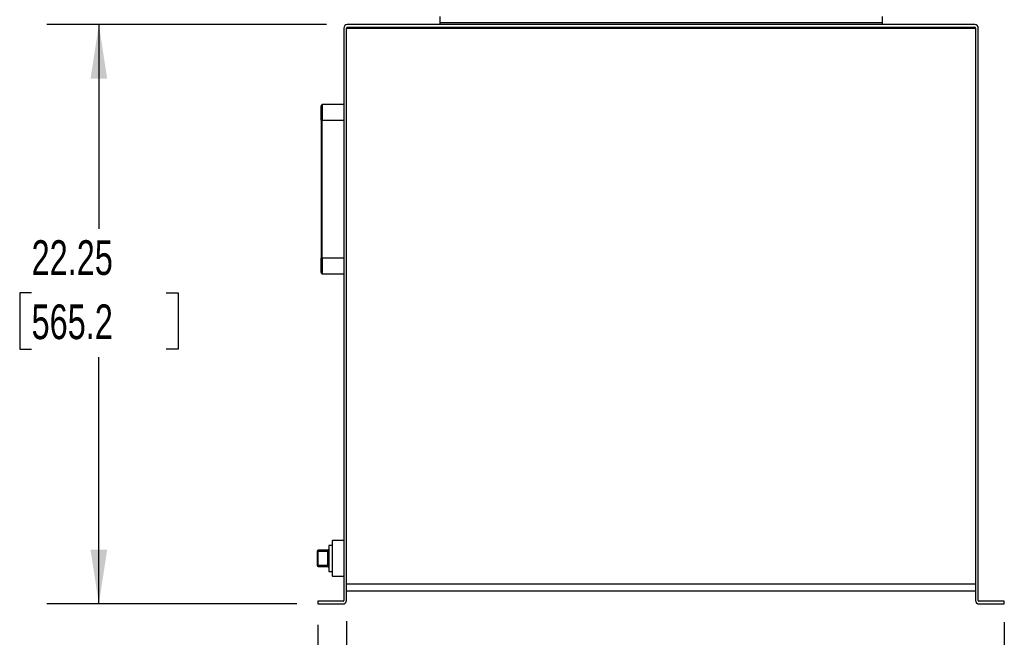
# Model space of a CAD drawing. Header units: inches. Extents: x 4 to 172, y 4 to 132.
# Tile 23 of 38: x 74 to 112, y 60 to 84. Entities that reach past the tile are written whole.
import ezdxf

# ---------------------------------------------------------------- set-up
doc = ezdxf.new("R2010")
doc.units = ezdxf.units.IN
doc.header["$LTSCALE"] = 16
doc.header["$MEASUREMENT"] = 0
doc.layers.add('DIMENSIONS', color=140, linetype='Continuous', lineweight=25)
doc.styles.add('SLDTEXTSTYLE0', font='TXT', dxfattribs={"width": 0.7})
doc.dimstyles.new('SLDDIMSTYLE0', dxfattribs={"dimtxt": 1.359375, "dimasz": 2.08, "dimexe": 0, "dimexo": 0.0625, "dimgap": 0.339844, "dimtad": 0, "dimtih": 1, "dimtoh": 1, "dimrnd": 1e-09, "dimzin": 12, "dimdsep": 46, "dimtxsty": 'SLDTEXTSTYLE0', "dimsah": 1, "dimcen": 0.09, "dimadec": 0, "dimazin": 3, "dimtfac": 1, "dimtofl": 0, "dimtmove": 0, "dimatfit": 3, "dimfxl": 0, "dimfrac": 2, "dimtolj": 1, "dimtzin": 12, "dimarcsym": 0})
doc.dimstyles.new('SLDDIMSTYLE1', dxfattribs={"dimtxt": 1.359375, "dimasz": 2.08, "dimexe": 0, "dimexo": 0.0625, "dimgap": 0.339844, "dimtad": 0, "dimtih": 1, "dimtoh": 1, "dimrnd": 1e-09, "dimzin": 4, "dimdsep": 46, "dimtxsty": 'SLDTEXTSTYLE0', "dimsah": 1, "dimcen": 0.09, "dimadec": 0, "dimazin": 1, "dimtfac": 1, "dimtmove": 0, "dimatfit": 0, "dimfxl": 0, "dimfrac": 2, "dimtolj": 1, "dimtzin": 12, "dimarcsym": 0})

# ---------------------------------------------------------------- blocks, each defined once
blk = doc.blocks.new('_D_2')
at = {"layer": 'DIMENSIONS'}
for p, q in [((85.552, 83.387), (74.807, 83.387)), ((76.807, 83.387), (76.807, 75.547)), ((74.222, 73.082), (73.766, 73.082)), ((73.766, 73.082), (73.766, 70.922)), ((79.393, 73.082), (79.849, 73.082)), ((79.849, 73.082), (79.849, 70.922)), ((73.766, 70.922), (74.222, 70.922)), ((79.849, 70.922), (79.393, 70.922)), ((76.807, 61.137), (76.807, 70.618)), ((84.417, 61.137), (74.807, 61.137))]:
    blk.add_line(p, q, dxfattribs=at)
for points in [[(76.807, 83.387), (76.487, 81.307), (77.127, 81.307)], [(76.807, 61.137), (77.127, 63.217), (76.487, 63.217)]]:
    blk.add_solid(points, dxfattribs=at)
at = {"layer": 'DIMENSIONS', "char_height": 1.3333, "attachment_point": 1, "style": 'SLDTEXTSTYLE0'}
for s, insert in [('22.25', (74.222, 75.105)), ('565.2', (74.222, 72.641))]:
    blk.add_mtext(s, dxfattribs=dict(at, insert=insert))
blk = doc.blocks.new('_D_3')
at = {"layer": 'DIMENSIONS'}
for p, q in [((85.217, 60.337), (85.217, 47.459)), ((111.592, 60.442), (111.592, 47.459)), ((85.217, 49.459), (93.223, 49.459)), ((95.065, 49.459), (94.608, 49.459)), ((94.608, 49.459), (94.608, 47.298)), ((100.235, 49.459), (100.692, 49.459)), ((100.692, 49.459), (100.692, 47.298)), ((111.592, 49.459), (102.078, 49.459)), ((94.608, 47.298), (95.065, 47.298)), ((100.692, 47.298), (100.235, 47.298))]:
    blk.add_line(p, q, dxfattribs=at)
for points in [[(85.217, 49.459), (87.297, 49.139), (87.297, 49.779)], [(111.592, 49.459), (109.512, 49.779), (109.512, 49.139)]]:
    blk.add_solid(points, dxfattribs=at)
at = {"layer": 'DIMENSIONS', "char_height": 1.3333, "attachment_point": 1, "style": 'SLDTEXTSTYLE0'}
for s, insert in [('26.38', (95.065, 51.482)), ('669.9', (95.065, 49.017))]:
    blk.add_mtext(s, dxfattribs=dict(at, insert=insert))
blk = doc.blocks.new('_D_4')
at = {"layer": 'DIMENSIONS'}
for p, q in [((85.217, 60.337), (85.217, 52.838)), ((86.322, 60.472), (86.322, 52.838)), ((75.718, 54.838), (75.262, 54.838)), ((75.262, 54.838), (75.262, 52.677)), ((79.758, 54.838), (80.214, 54.838)), ((80.214, 54.838), (80.214, 52.677)), ((85.217, 54.838), (81.6, 54.838)), ((86.322, 54.838), (90.322, 54.838)), ((75.262, 52.677), (75.718, 52.677)), ((80.214, 52.677), (79.758, 52.677))]:
    blk.add_line(p, q, dxfattribs=at)
for points in [[(85.217, 54.838), (83.137, 55.158), (83.137, 54.518)], [(86.322, 54.838), (88.402, 54.518), (88.402, 55.158)]]:
    blk.add_solid(points, dxfattribs=at)
at = {"layer": 'DIMENSIONS', "char_height": 1.3333, "attachment_point": 1, "style": 'SLDTEXTSTYLE0'}
for s, insert in [('1.10', (75.718, 56.861)), ('28.1', (75.718, 54.396))]:
    blk.add_mtext(s, dxfattribs=dict(at, insert=insert))
blk = doc.blocks.new('_D_5')
at = {"layer": 'DIMENSIONS'}
for p, q in [((86.217, 84.053), (86.217, 107.581)), ((110.592, 84.053), (110.592, 107.581)), ((86.217, 105.581), (92.009, 105.581)), ((93.851, 105.581), (93.395, 105.581)), ((93.395, 105.581), (93.395, 103.42)), ((99.022, 105.581), (99.478, 105.581)), ((99.478, 105.581), (99.478, 103.42)), ((110.592, 105.581), (100.864, 105.581)), ((93.395, 103.42), (93.851, 103.42)), ((99.478, 103.42), (99.022, 103.42))]:
    blk.add_line(p, q, dxfattribs=at)
for points in [[(86.217, 105.581), (88.297, 105.261), (88.297, 105.901)], [(110.592, 105.581), (108.512, 105.901), (108.512, 105.261)]]:
    blk.add_solid(points, dxfattribs=at)
at = {"layer": 'DIMENSIONS', "char_height": 1.3333, "attachment_point": 1, "style": 'SLDTEXTSTYLE0'}
for s, insert in [('24.38', (93.851, 107.604)), ('619.1', (93.851, 105.139))]:
    blk.add_mtext(s, dxfattribs=dict(at, insert=insert))

msp = doc.modelspace()

# ---------------------------------------------------------------- linework, layer by layer
for p, q in [((89.905, 83.7), (89.905, 83.45)), ((106.905, 83.7), (106.905, 83.45)), ((86.217, 83.253), (86.217, 61.272)), ((86.322, 61.272), (86.322, 83.253)), ((86.322, 83.253), (110.488, 83.253)), ((110.458, 83.387), (86.352, 83.387)), ((86.352, 83.283), (110.458, 83.283)), ((89.905, 83.45), (89.905, 83.387)), ((106.905, 83.45), (89.905, 83.45)), ((90.498, 83.283), (90.498, 83.253)), ((90.811, 83.253), (90.811, 83.283)), ((91.181, 83.283), (91.181, 83.253)), ((91.371, 83.253), (91.371, 83.283)), ((91.758, 83.283), (91.758, 83.253)), ((91.873, 83.283), (91.873, 83.253)), ((92.186, 83.253), (92.186, 83.283)), ((93.343, 83.283), (93.343, 83.253)), ((93.533, 83.253), (93.533, 83.283)), ((93.678, 83.253), (93.678, 83.283)), ((94.064, 83.283), (94.064, 83.253)), ((94.254, 83.253), (94.254, 83.283)), ((95.491, 83.283), (95.491, 83.253)), ((97.069, 83.253), (97.069, 83.283)), ((97.156, 83.283), (97.156, 83.253)), ((97.656, 83.253), (97.656, 83.283)), ((98.248, 83.283), (98.248, 83.253)), ((98.561, 83.253), (98.561, 83.283)), ((103.623, 83.283), (103.623, 83.253)), ((103.936, 83.253), (103.936, 83.283)), ((104.404, 83.283), (104.404, 83.253)), ((104.904, 83.253), (104.904, 83.283)), ((104.936, 83.253), (104.936, 83.283)), ((105.998, 83.283), (105.998, 83.253)), ((106.311, 83.253), (106.311, 83.283)), ((106.905, 83.45), (106.905, 83.387)), ((110.488, 83.253), (110.488, 61.272)), ((110.592, 61.272), (110.592, 83.253)), ((85.392, 80.312), (85.392, 79.712)), ((86.217, 80.312), (85.392, 80.312)), ((85.342, 79.712), (85.392, 79.712)), ((85.342, 79.712), (85.342, 74.412)), ((85.392, 79.712), (86.217, 79.712)), ((85.392, 74.412), (85.392, 79.712)), ((85.342, 74.412), (85.392, 74.412)), ((85.392, 74.412), (85.392, 73.812)), ((86.217, 74.412), (85.392, 74.412)), ((85.392, 73.812), (86.217, 73.812)), ((85.787, 63.574), (85.767, 63.554)), ((85.767, 63.554), (85.767, 62.221)), ((86.217, 63.574), (85.787, 63.574)), ((85.787, 62.201), (85.787, 63.574)), ((85.602, 63.2), (85.232, 63.2)), ((85.232, 63.2), (85.232, 63.16)), ((85.602, 63.16), (85.602, 63.2)), ((85.767, 63.387), (85.642, 63.387)), ((85.642, 63.387), (85.642, 62.387)), ((85.192, 63.16), (85.192, 62.615)), ((85.232, 63.16), (85.192, 63.16)), ((85.232, 62.615), (85.232, 63.16)), ((85.232, 63.16), (85.602, 63.16)), ((85.602, 63.16), (85.642, 63.16)), ((85.602, 62.615), (85.602, 63.16)), ((85.192, 62.615), (85.232, 62.615)), ((85.602, 62.615), (85.232, 62.615)), ((85.232, 62.615), (85.232, 62.575)), ((85.232, 62.575), (85.602, 62.575)), ((85.642, 62.615), (85.602, 62.615)), ((85.602, 62.575), (85.602, 62.615)), ((85.642, 62.387), (85.767, 62.387)), ((85.767, 62.221), (85.787, 62.201)), ((85.787, 62.201), (86.217, 62.201)), ((110.488, 61.898), (86.322, 61.898)), ((86.322, 61.648), (110.488, 61.648)), ((85.217, 61.242), (85.217, 61.137)), ((86.187, 61.242), (85.217, 61.242)), ((85.217, 61.137), (86.187, 61.137)), ((111.592, 61.242), (110.622, 61.242)), ((110.622, 61.137), (111.592, 61.137)), ((111.592, 61.137), (111.592, 61.242))]:
    msp.add_line(p, q)
at = {"flags": 128}
for points in [[(92.3, 83.283), (92.296, 83.275), (92.287, 83.253)], [(93.199, 83.253), (93.189, 83.275), (93.186, 83.283)]]:
    msp.add_lwpolyline(points, dxfattribs=at)
for centre, radius, start, end in [((86.352, 83.253), 0.135, 90, 180), ((86.352, 83.253), 0.03, 90, 180), ((110.458, 83.253), 0.135, 0, 90), ((110.458, 83.253), 0.03, 0, 90), ((85.392, 80.262), 0.05, 90, 180), ((85.392, 73.862), 0.05, 180, 270), ((85.232, 63.16), 0.04, 90, 180), ((85.602, 63.24), 0.04, 270, 0), ((85.232, 62.615), 0.04, 180, 270), ((85.602, 62.535), 0.04, 0, 90), ((86.187, 61.272), 0.135, 270, 0), ((86.187, 61.272), 0.03, 270, 0), ((110.622, 61.272), 0.135, 180, 270), ((110.622, 61.272), 0.03, 180, 270)]:
    msp.add_arc(centre, radius, start, end)
for points in [[(85.342, 79.712), (85.342, 79.858), (85.342, 79.998), (85.342, 80.204), (85.342, 80.262), (85.342, 80.262)], [(85.342, 73.862), (85.342, 73.862), (85.342, 73.92), (85.342, 74.126), (85.342, 74.266), (85.342, 74.412)]]:
    msp.add_open_spline(points, degree=3, knots=[0, 0, 0, 0, 0.5, 0.5, 1, 1, 1, 1])

# ---------------------------------------------------------------- dimensions: what is measured, and where the dimension line sits
at = {"layer": 'DIMENSIONS'}
for base, p1, p2, dimstyle, picture, middle in [((86.217112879, 105.580880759), (110.592112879, 83.252579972), (86.217112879, 83.252579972), 'SLDDIMSTYLE0', '_D_5', (96.436414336, 105.580880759)), ((86.3217, 54.838), (85.2171, 61.1372), (86.3217, 61.2718), 'SLDDIMSTYLE1', '_D_4', (77.738, 54.838)), ((111.592112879, 49.458952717), (85.217112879, 61.137179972), (111.592112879, 61.241779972), 'SLDDIMSTYLE0', '_D_3', (97.650107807, 49.458952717))]:
    dim = msp.add_linear_dim(base=base, p1=p1, p2=p2, dimstyle=dimstyle, dxfattribs=at)
    dim.commit()
    dim.dimension.update_dxf_attribs({"geometry": picture, "text_midpoint": middle, "dimtype": 160})
dim = msp.add_linear_dim(base=(76.807, 83.387), p1=(85.217, 61.137), p2=(86.352, 83.387), angle=90, dimstyle='SLDDIMSTYLE0', dxfattribs=at)
dim.commit()
dim.dimension.update_dxf_attribs({"geometry": '_D_2', "text_midpoint": (76.807, 73.082), "dimtype": 160})

doc.saveas('drawing.dxf')
